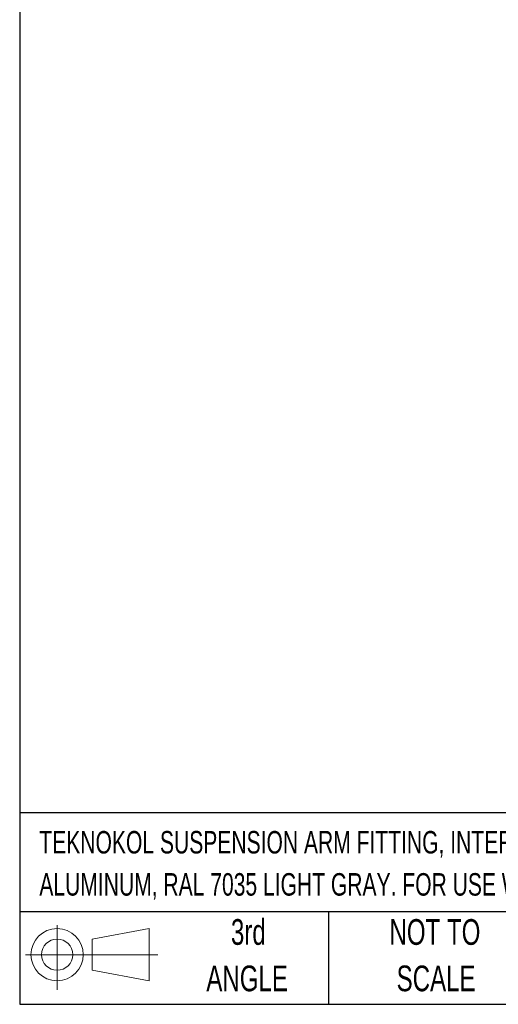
# Model space of a CAD drawing. Header units: millimetres. Extents: x 19 to 819, y 19 to 629.
# Tile 1 of 73: x 19 to 137, y 19 to 262. Entities that reach past the tile are written whole.
import ezdxf

# ---------------------------------------------------------------- set-up
doc = ezdxf.new("R2010")
doc.units = ezdxf.units.MM
doc.header["$LTSCALE"] = 3
doc.layers.add('TEXT', color=140, linetype='Continuous', lineweight=25)
doc.styles.add('SLDTEXTSTYLE0', font='TXT', dxfattribs={"width": 0.7})

# ---------------------------------------------------------------- blocks, each defined once
blk = doc.blocks.new('Block11')
at = {"color": 7, "linetype": 'Continuous', "lineweight": 18}
for p, q in [((7.77, 15.93), (7.77, 0)), ((16.44, 12.5), (30.53, 15.1)), ((30.53, 15.1), (30.53, 2.19)), ((16.44, 4.79), (16.44, 12.5)), ((0, 8.65), (32.62, 8.65)), ((16.44, 4.79), (30.53, 2.19))]:
    blk.add_line(p, q, dxfattribs=at)
for radius in [6.45, 3.86]:
    blk.add_circle((7.77, 8.65), radius, dxfattribs=at)
blk = doc.blocks.new('Block12')
at = {"color": 7, "linetype": 'Continuous'}
blk.add_blockref('Block11', (0, 0), dxfattribs=at)

msp = doc.modelspace()

# ---------------------------------------------------------------- linework, layer by layer
at = {"layer": 'TEXT'}
for p, q in [((19.05, 628.65), (19.05, 19.05)), ((819.15, 66.378323), (19.05, 66.378323)), ((819.15, 41.91), (19.05, 41.91)), ((95.25, 41.91), (95.25, 19.05)), ((19.05, 19.05), (819.15, 19.05))]:
    msp.add_line(p, q, dxfattribs=at)

# ---------------------------------------------------------------- block references
msp.add_blockref('Block12', (20.513816, 22.661566), dxfattribs=at)

# ---------------------------------------------------------------- texts
at = {"layer": 'TEXT', "style": 'SLDTEXTSTYLE0'}
for s, insert, char_height, attachment_point in [('TEKNOKOL SUSPENSION ARM FITTING, INTERMEDIATE SWIVEL JOINT, 310 DEGREES MOVEMENT RANGE,', (23.897203, 61.860676), 5.55625, 1), ('ALUMINUM, RAL 7035 LIGHT GRAY. FOR USE WITH TK060 SUSPENSION ARM PROFILE.', (23.897203, 51.452343), 5.55625, 1), ('3rd', (75.487354, 40.09198), 6.35, 2), ('NOT TO', (121.547321, 40.09198), 6.35, 2), ('ANGLE', (75.194843, 28.625313), 6.35, 2), ('SCALE', (121.836158, 28.625312), 6.35, 2)]:
    msp.add_mtext(s, dxfattribs=dict(at, insert=insert, char_height=char_height, attachment_point=attachment_point))

doc.saveas('drawing.dxf')
